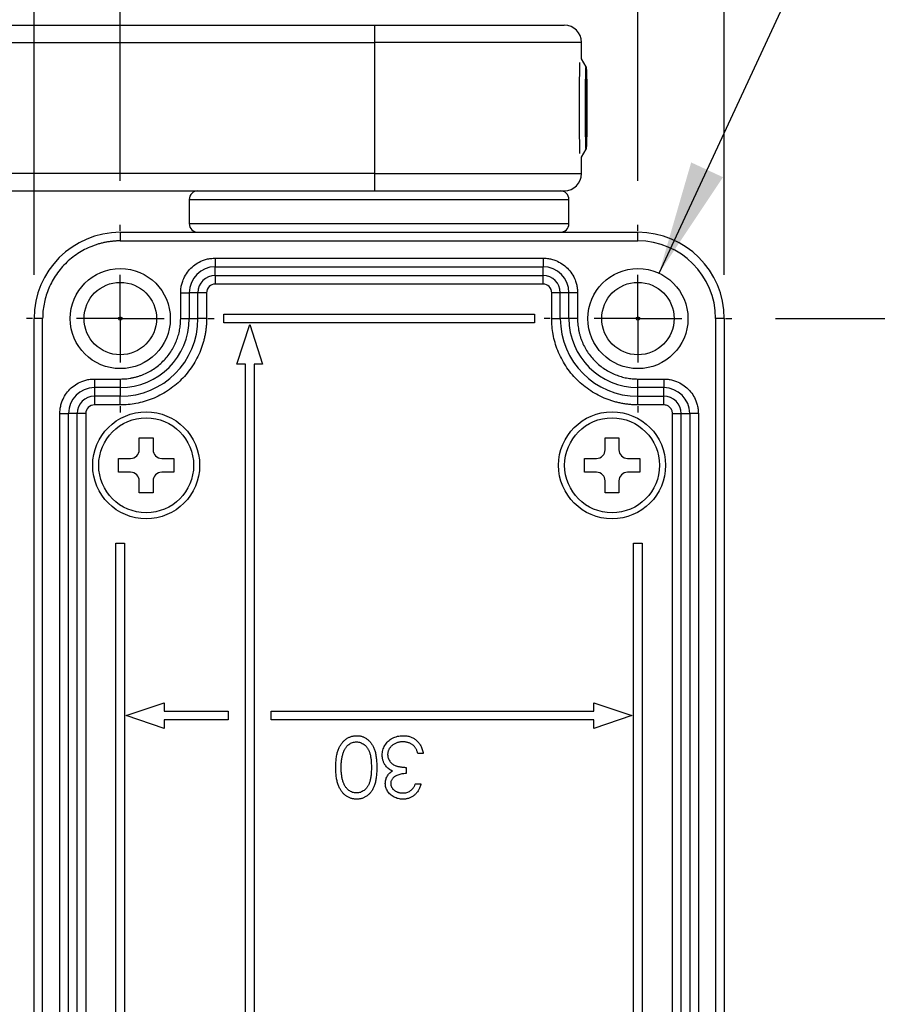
# Model space of a CAD drawing. Header units: millimetres. Extents: x 13 to 546, y 13 to 419.
# Tile 8 of 16: x 332 to 382, y 194 to 251. Entities that reach past the tile are written whole.
import ezdxf

# ---------------------------------------------------------------- set-up
doc = ezdxf.new("R2010")
doc.units = ezdxf.units.MM
doc.header["$LTSCALE"] = 2
doc.linetypes.add('CENTERX2', pattern=[20.32, 12.7, -2.54, 2.54, -2.54])
doc.layers.add('CENTER', color=40, linetype='CENTERX2')
doc.layers.add('DIMENSIONS', color=140, linetype='Continuous', lineweight=25)
doc.styles.add('SLDTEXTSTYLE0', font='TXT', dxfattribs={"width": 0.7})
doc.dimstyles.new('SLDDIMSTYLE0', dxfattribs={"dimtxt": 4.316016, "dimasz": 6.604, "dimexe": 0, "dimexo": 0.0625, "dimgap": 1.079004, "dimtad": 0, "dimtih": 1, "dimtoh": 1, "dimrnd": 1e-09, "dimzin": 4, "dimdsep": 46, "dimtxsty": 'SLDTEXTSTYLE0', "dimsah": 1, "dimcen": 0.09, "dimadec": 0, "dimazin": 1, "dimtfac": 1, "dimtofl": 0, "dimtmove": 0, "dimatfit": 3, "dimfxl": 0, "dimfrac": 2, "dimtolj": 1, "dimtzin": 12, "dimarcsym": 0})
doc.dimstyles.new('SLDDIMSTYLE3', dxfattribs={"dimtxt": 4.316016, "dimasz": 6.604, "dimexe": 0, "dimexo": 0.0625, "dimgap": 1.079004, "dimtad": 0, "dimtih": 1, "dimtoh": 1, "dimrnd": 1e-09, "dimzin": 4, "dimdsep": 46, "dimtxsty": 'SLDTEXTSTYLE0', "dimsah": 1, "dimcen": 0.09, "dimadec": 0, "dimazin": 1, "dimtfac": 1, "dimtmove": 0, "dimatfit": 0, "dimfxl": 0, "dimfrac": 2, "dimtolj": 1, "dimtzin": 12, "dimarcsym": 0})
doc.dimstyles.new('SLDDIMSTYLE5', dxfattribs={"dimtxt": 4.316016, "dimasz": 6.604, "dimexe": 0, "dimexo": 0.0625, "dimgap": 1.079004, "dimtad": 0, "dimtih": 1, "dimtoh": 1, "dimrnd": 1e-09, "dimzin": 12, "dimdsep": 46, "dimtxsty": 'SLDTEXTSTYLE0', "dimsah": 1, "dimcen": 0, "dimadec": 0, "dimazin": 3, "dimtfac": 1, "dimtofl": 0, "dimtmove": 0, "dimatfit": 3, "dimfxl": 0, "dimfrac": 2, "dimtolj": 1, "dimtzin": 12, "dimarcsym": 0})

# ---------------------------------------------------------------- blocks, each defined once
blk = doc.blocks.new('_D_7')
at = {"layer": 'DIMENSIONS'}
for p, q in [((338.157, 242.065), (338.157, 277.437)), ((368.157, 242.065), (368.157, 277.437)), ((338.157, 271.087), (325.457, 271.087)), ((347.628, 271.087), (346.178, 271.087)), ((346.178, 271.087), (346.178, 264.228)), ((360.453, 271.087), (361.902, 271.087)), ((361.902, 271.087), (361.902, 264.228)), ((368.157, 271.087), (380.857, 271.087)), ((346.178, 264.228), (347.628, 264.228)), ((361.902, 264.228), (360.453, 264.228))]:
    blk.add_line(p, q, dxfattribs=at)
for points in [[(338.157, 271.087), (331.553, 272.103), (331.553, 270.071)], [(368.157, 271.087), (374.761, 270.071), (374.761, 272.103)]]:
    blk.add_solid(points, dxfattribs=at)
at = {"layer": 'DIMENSIONS', "char_height": 4.2333, "attachment_point": 1, "style": 'SLDTEXTSTYLE0'}
for s, insert in [('30.0', (347.628, 277.51)), ('1.18', (347.628, 269.685))]:
    blk.add_mtext(s, dxfattribs=dict(at, insert=insert))
blk = doc.blocks.new('_D_8')
at = {"layer": 'DIMENSIONS'}
for p, q in [((376.137, 234.085), (405.211, 234.085)), ((398.861, 234.085), (398.861, 202.446)), ((392.448, 194.62), (390.998, 194.62)), ((390.998, 194.62), (390.998, 187.761)), ((405.273, 194.62), (406.723, 194.62)), ((406.723, 194.62), (406.723, 187.761)), ((390.998, 187.761), (392.448, 187.761)), ((406.723, 187.761), (405.273, 187.761)), ((398.861, 148.085), (398.861, 186.795)), ((376.137, 148.085), (405.211, 148.085))]:
    blk.add_line(p, q, dxfattribs=at)
for points in [[(398.861, 234.085), (397.845, 227.481), (399.877, 227.481)], [(398.861, 148.085), (399.877, 154.689), (397.845, 154.689)]]:
    blk.add_solid(points, dxfattribs=at)
at = {"layer": 'DIMENSIONS', "char_height": 4.2333, "attachment_point": 1, "style": 'SLDTEXTSTYLE0'}
for s, insert in [('86.0', (392.448, 201.044)), ('3.39', (392.448, 193.218))]:
    blk.add_mtext(s, dxfattribs=dict(at, insert=insert))
blk = doc.blocks.new('_D_9')
at = {"layer": 'DIMENSIONS'}
for p, q in [((369.38, 236.715), (385.357, 271.087)), ((385.357, 271.087), (390.874, 271.087))]:
    blk.add_line(p, q, dxfattribs=at)
blk.add_solid([(369.38, 236.715), (373.085, 242.275), (371.242, 243.131)], dxfattribs=at)
at = {"layer": 'DIMENSIONS', "char_height": 4.2333, "attachment_point": 1, "style": 'SLDTEXTSTYLE0'}
for s, insert in [('HOLES FOR', (392.462, 279.974)), ('M5 SCREWS', (392.462, 273.114)), ('(7X)', (392.462, 266.255))]:
    blk.add_mtext(s, dxfattribs=dict(at, insert=insert))
blk = doc.blocks.new('_D_10')
at = {"layer": 'DIMENSIONS'}
for p, q in [((333.157, 236.625), (333.157, 301.437)), ((373.157, 236.625), (373.157, 301.437)), ((333.157, 295.087), (341.04, 295.087)), ((346.888, 295.087), (345.439, 295.087)), ((345.439, 295.087), (345.439, 288.228)), ((359.714, 295.087), (361.163, 295.087)), ((361.163, 295.087), (361.163, 288.228)), ((373.157, 295.087), (365.562, 295.087)), ((345.439, 288.228), (346.888, 288.228)), ((361.163, 288.228), (359.714, 288.228))]:
    blk.add_line(p, q, dxfattribs=at)
for points in [[(333.157, 295.087), (339.761, 294.071), (339.761, 296.103)], [(373.157, 295.087), (366.553, 296.103), (366.553, 294.071)]]:
    blk.add_solid(points, dxfattribs=at)
at = {"layer": 'DIMENSIONS', "char_height": 4.2333, "attachment_point": 1, "style": 'SLDTEXTSTYLE0'}
for s, insert in [('40.0', (346.888, 301.51)), ('1.57', (346.888, 293.685))]:
    blk.add_mtext(s, dxfattribs=dict(at, insert=insert))
blk = doc.blocks.new('SW_CENTERMARKSYMBOL_0')
at = {"layer": 'CENTER', "color": 0}
for p, q in [((0, 5.08), (0, 5.44)), ((0, 0), (0, 2.54)), ((-5.08, 0), (-5.44, 0)), ((0, 0), (-2.54, 0)), ((0, 0), (0, -2.54)), ((0, 0), (2.54, 0)), ((5.08, 0), (5.44, 0)), ((0, -5.08), (0, -5.44))]:
    blk.add_line(p, q, dxfattribs=at)
blk = doc.blocks.new('SW_CENTERMARKSYMBOL_3')
at = {"layer": 'CENTER', "color": 0}
for p, q in [((0, 5.08), (0, 5.44)), ((0, 0), (0, 2.54)), ((-5.08, 0), (-5.44, 0)), ((0, 0), (-2.54, 0)), ((0, 0), (0, -2.54)), ((0, 0), (2.54, 0)), ((5.08, 0), (5.44, 0)), ((0, -5.08), (0, -5.44))]:
    blk.add_line(p, q, dxfattribs=at)

msp = doc.modelspace()

# ---------------------------------------------------------------- linework, layer by layer
for p, q in [((331.89, 251.085), (352.89, 251.085)), ((352.89, 251.085), (352.89, 250.085)), ((331.89, 250.085), (352.89, 250.085)), ((352.89, 250.085), (352.89, 242.485)), ((364.89, 250.085), (352.89, 250.085)), ((364.89, 249.132), (364.89, 250.085)), ((365.157, 248.67), (364.889, 249.133)), ((365.185, 246.49), (365.129, 247.03)), ((365.185, 246.49), (365.126, 246.49)), ((365.128, 245.812), (365.185, 246.49)), ((365.173, 244.898), (365.138, 244.898)), ((364.889, 243.436), (365.157, 243.899)), ((364.89, 242.485), (364.89, 243.437)), ((352.89, 242.485), (330.89, 242.485)), ((352.89, 242.485), (352.89, 241.485)), ((352.89, 242.485), (364.89, 242.485)), ((330.89, 241.485), (352.89, 241.485)), ((342.157, 240.985), (342.157, 239.585)), ((342.157, 240.985), (348.328, 240.985)), ((348.328, 240.985), (364.157, 240.985)), ((364.157, 239.585), (364.157, 240.985)), ((342.157, 239.585), (353.157, 239.585)), ((353.157, 239.585), (364.157, 239.585)), ((338.157, 239.085), (338.157, 238.585)), ((338.157, 239.085), (368.157, 239.085)), ((368.157, 238.585), (368.157, 239.085)), ((338.157, 238.585), (368.157, 238.585)), ((343.657, 237.585), (362.657, 237.585)), ((343.657, 237.585), (343.657, 237.085)), ((362.657, 237.585), (362.657, 237.085)), ((343.657, 237.085), (362.657, 237.085)), ((343.657, 236.585), (343.657, 237.085)), ((362.657, 236.585), (362.657, 237.085)), ((343.657, 236.585), (362.657, 236.585)), ((343.657, 236.585), (343.657, 236.085)), ((362.657, 236.085), (362.657, 236.585)), ((341.657, 234.085), (341.657, 235.585)), ((341.657, 235.585), (342.157, 235.585)), ((342.157, 235.585), (342.157, 234.085)), ((342.657, 235.585), (342.157, 235.585)), ((342.657, 234.085), (342.657, 235.585)), ((343.157, 235.585), (342.657, 235.585)), ((343.157, 235.585), (343.157, 234.085)), ((362.657, 236.085), (343.657, 236.085)), ((363.157, 234.085), (363.157, 235.585)), ((363.657, 235.585), (363.157, 235.585)), ((363.657, 234.085), (363.657, 235.585)), ((364.157, 235.585), (363.657, 235.585)), ((364.157, 234.085), (364.157, 235.585)), ((364.657, 235.585), (364.157, 235.585)), ((364.657, 235.585), (364.657, 234.085)), ((333.157, 148.085), (333.157, 234.085)), ((333.657, 234.085), (333.157, 234.085)), ((333.657, 148.085), (333.657, 234.085)), ((341.657, 234.085), (342.157, 234.085)), ((342.157, 234.085), (342.657, 234.085)), ((343.157, 234.085), (342.657, 234.085)), ((344.157, 234.335), (362.157, 234.335)), ((344.157, 233.835), (344.157, 234.335)), ((362.157, 234.335), (362.157, 233.835)), ((363.157, 234.085), (363.657, 234.085)), ((364.157, 234.085), (363.657, 234.085)), ((364.657, 234.085), (364.157, 234.085)), ((372.657, 234.085), (372.657, 148.085)), ((373.157, 234.085), (372.657, 234.085)), ((373.157, 234.085), (373.157, 148.085)), ((362.157, 233.835), (344.157, 233.835)), ((344.907, 231.437), (345.657, 233.735)), ((345.657, 233.735), (346.407, 231.437)), ((345.407, 231.437), (344.907, 231.437)), ((345.407, 150.732), (345.407, 231.437)), ((345.907, 231.437), (345.907, 150.732)), ((346.407, 231.437), (345.907, 231.437)), ((336.657, 230.585), (338.157, 230.585)), ((336.657, 230.585), (336.657, 230.085)), ((338.157, 230.585), (338.157, 230.085)), ((368.157, 230.585), (369.657, 230.585)), ((368.157, 230.085), (368.157, 230.585)), ((369.657, 230.585), (369.657, 230.085)), ((338.157, 230.085), (336.657, 230.085)), ((336.657, 230.085), (336.657, 229.585)), ((338.157, 230.085), (338.157, 229.585)), ((369.657, 230.085), (368.157, 230.085)), ((368.157, 229.585), (368.157, 230.085)), ((369.657, 229.585), (369.657, 230.085)), ((336.657, 229.585), (336.657, 229.085)), ((338.157, 229.585), (336.657, 229.585)), ((338.157, 229.085), (338.157, 229.585)), ((368.157, 229.585), (369.657, 229.585)), ((368.157, 229.085), (368.157, 229.585)), ((369.657, 229.085), (369.657, 229.585)), ((338.157, 229.085), (336.657, 229.085)), ((369.657, 229.085), (368.157, 229.085)), ((334.657, 153.585), (334.657, 228.585)), ((334.657, 228.585), (335.157, 228.585)), ((335.157, 153.585), (335.157, 228.585)), ((335.657, 228.585), (335.157, 228.585)), ((335.657, 153.585), (335.657, 228.585)), ((336.157, 228.585), (335.657, 228.585)), ((336.157, 228.585), (336.157, 153.585)), ((370.157, 153.585), (370.157, 228.585)), ((370.157, 228.585), (370.657, 228.585)), ((370.657, 153.585), (370.657, 228.585)), ((370.657, 228.585), (371.157, 228.585)), ((371.157, 228.585), (371.157, 153.585)), ((371.657, 228.585), (371.157, 228.585)), ((371.657, 228.585), (371.657, 153.585)), ((339.257, 227.185), (340.057, 227.185)), ((339.257, 226.485), (339.257, 227.185)), ((340.057, 227.185), (340.057, 226.485)), ((366.257, 227.185), (367.057, 227.185)), ((366.257, 226.485), (366.257, 227.185)), ((367.057, 227.185), (367.057, 226.485)), ((338.057, 225.985), (338.757, 225.985)), ((338.057, 225.185), (338.057, 225.985)), ((340.557, 225.985), (341.257, 225.985)), ((341.257, 225.985), (341.257, 225.185)), ((365.057, 225.985), (365.757, 225.985)), ((365.057, 225.185), (365.057, 225.985)), ((367.557, 225.985), (368.257, 225.985)), ((368.257, 225.985), (368.257, 225.185)), ((338.757, 225.185), (338.057, 225.185)), ((341.257, 225.185), (340.557, 225.185)), ((365.757, 225.185), (365.057, 225.185)), ((368.257, 225.185), (367.557, 225.185)), ((339.257, 223.985), (339.257, 224.685)), ((340.057, 224.685), (340.057, 223.985)), ((366.257, 223.985), (366.257, 224.685)), ((367.057, 224.685), (367.057, 223.985)), ((340.057, 223.985), (339.257, 223.985)), ((367.057, 223.985), (366.257, 223.985)), ((337.907, 221.085), (338.407, 221.085)), ((337.907, 161.085), (337.907, 221.085)), ((338.407, 221.085), (338.407, 161.085)), ((367.907, 161.085), (367.907, 221.085)), ((367.907, 221.085), (368.407, 221.085)), ((368.407, 221.085), (368.407, 161.085)), ((338.507, 211.085), (340.707, 211.835)), ((340.707, 211.835), (340.707, 211.335)), ((365.607, 211.835), (367.807, 211.085)), ((365.607, 211.335), (365.607, 211.835)), ((340.707, 210.335), (338.507, 211.085)), ((340.707, 211.335), (344.407, 211.335)), ((344.407, 211.335), (344.407, 210.835)), ((346.907, 210.835), (346.907, 211.335)), ((346.907, 211.335), (365.607, 211.335)), ((367.807, 211.085), (365.607, 210.335)), ((344.407, 210.835), (340.707, 210.835)), ((340.707, 210.835), (340.707, 210.335)), ((365.607, 210.835), (346.907, 210.835)), ((365.607, 210.335), (365.607, 210.835)), ((355.715, 208.892), (355.401, 208.892)), ((354.728, 208.085), (354.728, 207.726)), ((355.266, 207.142), (355.58, 207.142))]:
    msp.add_line(p, q)
at = {"flags": 128}
for points in [[(365.196, 246.285), (365.195, 245.754), (365.192, 245.249), (365.187, 244.797), (365.181, 244.419), (365.173, 244.134), (365.165, 243.958), (365.155, 243.898), (365.146, 243.958), (365.138, 244.134), (365.13, 244.419), (365.124, 244.797), (365.119, 245.249), (365.116, 245.754), (365.115, 246.285), (365.116, 246.816), (365.119, 247.32), (365.124, 247.773), (365.13, 248.151), (365.138, 248.435), (365.146, 248.612), (365.155, 248.671), (365.165, 248.612), (365.173, 248.435), (365.181, 248.151), (365.187, 247.773), (365.192, 247.32), (365.195, 246.816), (365.196, 246.285)], [(365.167, 247.877), (365.163, 247.952), (365.16, 247.999), (365.156, 248.017), (365.152, 248.005), (365.148, 247.963), (365.144, 247.893), (365.141, 247.795), (365.138, 247.671)], [(365.144, 244.693), (365.147, 244.617), (365.151, 244.57), (365.155, 244.553), (365.159, 244.565), (365.163, 244.606), (365.166, 244.677), (365.168, 244.728)], [(365.169, 244.758), (365.17, 244.774), (365.173, 244.898)]]:
    msp.add_lwpolyline(points, dxfattribs=at)
for centre, radius in [((338.157, 234.085), 2.9), ((368.157, 234.085), 2.9), ((338.157, 234.085), 2.1), ((368.157, 234.085), 2.1), ((338.157, 234.085), 0.1), ((368.157, 234.085), 0.1), ((339.657, 225.585), 3.1), ((339.657, 225.585), 2.75), ((366.657, 225.585), 3.1), ((366.657, 225.585), 2.75)]:
    msp.add_circle(centre, radius)
for centre, radius, start, end in [((363.89, 250.085), 1, 0, 90), ((460.693, 246.628), 95.944, 178.63528, 180.20494), ((436.735, 246.35), 71.609, 178.94272, 180.21664), ((318.941, 246.591), 46.244, 359.875, 1.5933), ((293.576, 246.219), 71.609, 358.94272, 0.21664), ((460.693, 245.942), 95.944, 179.79506, 181.36472), ((411.37, 245.978), 46.244, 179.875, 181.5933), ((363.89, 242.485), 1, 270, 360), ((342.657, 240.985), 0.5, 90, 180), ((363.657, 240.985), 0.5, 0, 90), ((342.657, 239.585), 0.5, 180, 270), ((363.657, 239.585), 0.5, 270, 0), ((338.157, 234.085), 5, 90, 180), ((368.157, 234.085), 5, 0, 90), ((343.657, 235.585), 1.5, 90, 180), ((362.657, 235.585), 1.5, 360, 90), ((343.657, 235.585), 1, 90, 180), ((362.657, 235.585), 1, 0, 90), ((338.157, 234.085), 4.5, 270, 0), ((338.157, 234.085), 4, 270, 0), ((368.157, 234.085), 4.5, 180, 270), ((368.157, 234.085), 4, 180, 270), ((336.657, 228.585), 1.5, 90, 180), ((369.657, 228.585), 1.5, 0, 90), ((336.657, 228.585), 1, 90, 180), ((369.657, 228.585), 1, 360, 90), ((338.757, 226.485), 0.5, 270, 0), ((340.557, 226.485), 0.5, 180, 270), ((365.757, 226.485), 0.5, 270, 0), ((367.557, 226.485), 0.5, 180, 270), ((338.757, 224.685), 0.5, 0, 90), ((340.557, 224.685), 0.5, 90, 180), ((365.757, 224.685), 0.5, 0, 90), ((367.557, 224.685), 0.5, 90, 180)]:
    msp.add_arc(centre, radius, start, end)
for points, knots in [([(352.89, 251.085), (353.002, 251.085), (353.226, 251.085), (353.561, 251.085), (353.895, 251.085), (354.228, 251.085), (354.561, 251.085), (355.132, 251.085), (355.934, 251.085), (356.959, 251.085), (357.959, 251.085), (359.252, 251.085), (360.724, 251.085), (361.918, 251.085), (362.674, 251.085), (363.129, 251.085), (363.478, 251.085), (363.693, 251.085), (363.815, 251.085), (363.878, 251.085), (363.886, 251.085), (363.89, 251.085)], [0, 0, 0, 0, 0.019454, 0.038873, 0.058276, 0.07768, 0.097104, 0.116567, 0.178315, 0.240094, 0.304416, 0.368769, 0.500007, 0.631244, 0.695567, 0.75992, 0.821668, 0.883447, 0.922315, 0.961118, 1, 1, 1, 1]), ([(352.89, 241.485), (355.807, 241.485), (358.605, 241.485), (362.731, 241.485), (363.89, 241.485), (363.89, 241.485)], [0, 0, 0, 0, 0.5, 0.5, 1, 1, 1, 1]), ([(352.947, 241.485), (353.099, 241.485), (353.605, 241.485), (354.831, 241.485), (356.241, 241.485), (357.581, 241.485), (358.534, 241.485), (359.424, 241.485), (360.32, 241.485), (361.187, 241.485), (361.976, 241.485), (362.614, 241.485), (363.113, 241.485), (363.461, 241.485), (363.639, 241.485), (363.645, 241.485), (363.648, 241.485)], [0, 0, 0, 0, 0.027358, 0.090903, 0.22049, 0.285355, 0.350252, 0.413765, 0.477309, 0.558558, 0.6376, 0.71428, 0.790931, 0.869974, 0.951251, 1, 1, 1, 1]), ([(338.157, 238.585), (338.086, 238.584), (337.944, 238.582), (337.732, 238.567), (337.522, 238.542), (337.314, 238.507), (337.107, 238.463), (336.903, 238.409), (336.7, 238.344), (336.425, 238.243), (336.084, 238.087), (335.688, 237.856), (335.315, 237.584), (334.97, 237.272), (334.658, 236.927), (334.386, 236.554), (334.155, 236.158), (333.97, 235.753), (333.829, 235.342), (333.73, 234.929), (333.668, 234.51), (333.661, 234.227), (333.657, 234.085)], [0, 0, 0, 0, 0.030233, 0.060267, 0.090169, 0.120005, 0.149844, 0.179752, 0.209798, 0.240047, 0.304322, 0.368671, 0.434314, 0.500032, 0.565675, 0.631394, 0.695668, 0.760018, 0.820269, 0.87999, 0.939721, 1, 1, 1, 1]), ([(341.657, 235.585), (341.658, 235.627), (341.659, 235.711), (341.672, 235.836), (341.691, 235.96), (341.718, 236.082), (341.754, 236.203), (341.828, 236.41), (341.973, 236.691), (342.233, 237.008), (342.551, 237.269), (342.87, 237.433), (343.158, 237.527), (343.406, 237.576), (343.573, 237.582), (343.657, 237.585)], [0, 0, 0, 0, 0.040276, 0.080243, 0.120058, 0.159883, 0.199877, 0.240199, 0.370043, 0.500057, 0.629901, 0.759916, 0.840121, 0.919721, 1, 1, 1, 1]), ([(362.657, 237.585), (362.699, 237.584), (362.783, 237.583), (362.908, 237.57), (363.032, 237.551), (363.154, 237.524), (363.275, 237.488), (363.482, 237.414), (363.763, 237.269), (364.081, 237.009), (364.341, 236.691), (364.506, 236.372), (364.599, 236.084), (364.648, 235.836), (364.654, 235.669), (364.657, 235.585)], [0, 0, 0, 0, 0.040276, 0.080243, 0.120058, 0.159883, 0.199877, 0.240199, 0.370043, 0.500057, 0.629901, 0.759916, 0.840121, 0.919721, 1, 1, 1, 1]), ([(343.657, 236.085), (343.525, 236.085), (343.397, 236.032), (343.21, 235.845), (343.157, 235.717), (343.157, 235.585)], [0, 0, 0, 0, 0.5, 0.5, 1, 1, 1, 1]), ([(363.157, 235.585), (363.157, 235.717), (363.105, 235.845), (362.917, 236.032), (362.79, 236.085), (362.657, 236.085)], [0, 0, 0, 0, 0.5, 0.5, 1, 1, 1, 1]), ([(343.157, 234.085), (343.156, 234.006), (343.154, 233.848), (343.137, 233.612), (343.11, 233.379), (343.071, 233.148), (343.022, 232.918), (342.961, 232.691), (342.89, 232.466), (342.777, 232.16), (342.605, 231.781), (342.348, 231.341), (342.045, 230.927), (341.584, 230.416), (341.049, 229.981), (340.461, 229.638), (340.007, 229.431), (339.541, 229.272), (339.077, 229.163), (338.615, 229.097), (338.31, 229.089), (338.157, 229.085)], [0, 0, 0, 0, 0.03024, 0.060281, 0.090188, 0.120031, 0.149875, 0.179789, 0.20984, 0.240094, 0.304385, 0.368744, 0.434403, 0.50013, 0.631342, 0.695633, 0.759991, 0.821708, 0.883493, 0.94173, 1, 1, 1, 1]), ([(338.157, 230.585), (338.22, 230.586), (338.347, 230.588), (338.535, 230.603), (338.721, 230.628), (338.905, 230.663), (339.088, 230.709), (339.268, 230.764), (339.61, 230.889), (340.093, 231.138), (340.649, 231.593), (341.104, 232.149), (341.375, 232.674), (341.524, 233.107), (341.601, 233.428), (341.648, 233.754), (341.654, 233.974), (341.657, 234.085)], [0, 0, 0, 0, 0.034553, 0.068858, 0.103017, 0.137128, 0.171294, 0.205616, 0.240192, 0.370061, 0.500029, 0.629899, 0.759866, 0.820152, 0.879909, 0.939679, 1, 1, 1, 1]), ([(368.157, 229.085), (368.078, 229.086), (367.92, 229.088), (367.685, 229.105), (367.451, 229.132), (367.22, 229.171), (366.991, 229.22), (366.764, 229.281), (366.538, 229.352), (366.232, 229.465), (365.853, 229.637), (365.414, 229.894), (364.999, 230.197), (364.488, 230.658), (364.053, 231.193), (363.71, 231.781), (363.503, 232.235), (363.344, 232.701), (363.236, 233.164), (363.169, 233.627), (363.161, 233.932), (363.157, 234.085)], [0, 0, 0, 0, 0.03024, 0.060281, 0.090188, 0.120031, 0.149875, 0.179789, 0.20984, 0.240094, 0.304385, 0.368744, 0.434403, 0.50013, 0.631342, 0.695633, 0.759991, 0.821708, 0.883493, 0.94173, 1, 1, 1, 1]), ([(364.657, 234.085), (364.658, 234.021), (364.66, 233.895), (364.676, 233.707), (364.701, 233.521), (364.736, 233.337), (364.781, 233.154), (364.836, 232.974), (364.961, 232.632), (365.21, 232.149), (365.665, 231.593), (366.221, 231.138), (366.746, 230.867), (367.18, 230.718), (367.5, 230.641), (367.827, 230.593), (368.047, 230.588), (368.157, 230.585)], [0, 0, 0, 0, 0.0345526, 0.0688584, 0.1030167, 0.1371283, 0.1712945, 0.2056158, 0.2401915, 0.3700614, 0.5000288, 0.6298987, 0.7598662, 0.8201521, 0.8799094, 0.9396786, 1, 1, 1, 1]), ([(334.657, 228.585), (334.658, 228.627), (334.659, 228.711), (334.672, 228.836), (334.691, 228.96), (334.718, 229.082), (334.754, 229.203), (334.828, 229.41), (334.973, 229.691), (335.233, 230.008), (335.551, 230.269), (335.87, 230.433), (336.158, 230.527), (336.406, 230.576), (336.573, 230.582), (336.657, 230.585)], [0, 0, 0, 0, 0.040276, 0.080243, 0.120058, 0.159883, 0.199877, 0.240199, 0.370043, 0.500057, 0.629901, 0.759916, 0.840121, 0.919721, 1, 1, 1, 1]), ([(369.657, 230.585), (369.699, 230.584), (369.783, 230.583), (369.908, 230.57), (370.032, 230.551), (370.154, 230.524), (370.275, 230.488), (370.482, 230.414), (370.763, 230.269), (371.081, 230.009), (371.341, 229.691), (371.506, 229.372), (371.599, 229.084), (371.648, 228.836), (371.654, 228.669), (371.657, 228.585)], [0, 0, 0, 0, 0.0402761, 0.0802426, 0.1200582, 0.159883, 0.1998773, 0.2401994, 0.3700431, 0.5000574, 0.6299012, 0.7599156, 0.8401208, 0.919721, 1, 1, 1, 1]), ([(336.657, 229.085), (336.525, 229.085), (336.397, 229.032), (336.21, 228.845), (336.157, 228.717), (336.157, 228.585)], [0, 0, 0, 0, 0.5, 0.5, 1, 1, 1, 1]), ([(370.157, 228.585), (370.156, 228.606), (370.155, 228.647), (370.143, 228.709), (370.119, 228.782), (370.078, 228.861), (370.013, 228.941), (369.934, 229.006), (369.845, 229.051), (369.752, 229.08), (369.689, 229.083), (369.657, 229.085)], [0, 0, 0, 0, 0.080115, 0.159741, 0.240152, 0.369781, 0.500092, 0.629721, 0.760033, 0.87985, 1, 1, 1, 1]), ([(350.644, 208.086), (350.645, 208.14), (350.646, 208.244), (350.653, 208.396), (350.666, 208.54), (350.682, 208.676), (350.705, 208.803), (350.731, 208.922), (350.763, 209.033), (350.8, 209.135), (350.841, 209.23), (350.886, 209.319), (350.935, 209.402), (350.988, 209.479), (351.044, 209.55), (351.104, 209.615), (351.168, 209.674), (351.235, 209.727), (351.305, 209.773), (351.377, 209.814), (351.452, 209.847), (351.529, 209.876), (351.607, 209.898), (351.687, 209.913), (351.769, 209.923), (351.825, 209.924), (351.852, 209.924)], [0, 0, 0, 0, 0.065054, 0.126756, 0.185491, 0.240732, 0.29294, 0.342141, 0.388882, 0.432636, 0.474483, 0.514623, 0.553594, 0.591409, 0.628006, 0.663583, 0.698759, 0.733361, 0.767394, 0.800969, 0.83402, 0.866999, 0.899733, 0.932711, 0.96618, 1, 1, 1, 1]), ([(351.852, 209.924), (351.88, 209.924), (351.934, 209.923), (352.015, 209.914), (352.094, 209.898), (352.17, 209.877), (352.245, 209.85), (352.317, 209.817), (352.387, 209.777), (352.455, 209.732), (352.52, 209.681), (352.582, 209.624), (352.64, 209.561), (352.693, 209.491), (352.744, 209.416), (352.791, 209.336), (352.834, 209.249), (352.874, 209.155), (352.909, 209.054), (352.94, 208.944), (352.965, 208.824), (352.986, 208.695), (353.003, 208.556), (353.014, 208.408), (353.022, 208.25), (353.022, 208.142), (353.023, 208.086)], [0, 0, 0, 0, 0.033789, 0.066626, 0.099291, 0.131645, 0.163602, 0.196122, 0.228923, 0.262181, 0.296016, 0.330245, 0.365089, 0.400982, 0.437654, 0.475743, 0.515291, 0.556327, 0.599681, 0.646343, 0.696413, 0.749766, 0.806562, 0.867427, 0.931883, 1, 1, 1, 1]), ([(353.337, 208.795), (353.339, 208.844), (353.342, 208.942), (353.374, 209.086), (353.424, 209.227), (353.493, 209.363), (353.579, 209.489), (353.682, 209.602), (353.799, 209.699), (353.93, 209.78), (354.072, 209.845), (354.224, 209.89), (354.383, 209.92), (354.492, 209.923), (354.548, 209.924)], [0, 0, 0, 0, 0.079642, 0.158909, 0.2396, 0.322409, 0.405828, 0.487644, 0.56972, 0.653065, 0.737457, 0.822492, 0.909755, 1, 1, 1, 1]), ([(354.548, 209.924), (354.585, 209.924), (354.659, 209.922), (354.767, 209.91), (354.87, 209.889), (354.969, 209.86), (355.063, 209.824), (355.151, 209.778), (355.236, 209.725), (355.315, 209.663), (355.389, 209.594), (355.456, 209.516), (355.516, 209.431), (355.569, 209.338), (355.617, 209.238), (355.656, 209.13), (355.691, 209.014), (355.707, 208.934), (355.715, 208.892)], [0, 0, 0, 0, 0.065541, 0.128963, 0.190377, 0.250092, 0.308548, 0.366398, 0.424542, 0.48317, 0.542243, 0.601739, 0.662506, 0.724856, 0.789128, 0.856346, 0.926295, 1, 1, 1, 1]), ([(351.091, 208.965), (351.1, 208.989), (351.118, 209.037), (351.149, 209.105), (351.183, 209.169), (351.22, 209.228), (351.261, 209.282), (351.304, 209.332), (351.351, 209.376), (351.417, 209.429), (351.503, 209.483), (351.613, 209.53), (351.726, 209.561), (351.803, 209.564), (351.842, 209.566)], [0, 0, 0, 0, 0.075949, 0.148549, 0.218996, 0.286119, 0.351826, 0.416074, 0.478265, 0.540325, 0.660405, 0.774606, 0.887187, 1, 1, 1, 1]), ([(351.842, 209.566), (351.88, 209.564), (351.958, 209.56), (352.071, 209.529), (352.182, 209.481), (352.269, 209.425), (352.336, 209.372), (352.384, 209.327), (352.428, 209.277), (352.47, 209.223), (352.508, 209.164), (352.542, 209.101), (352.574, 209.033), (352.603, 208.961), (352.628, 208.881), (352.65, 208.793), (352.667, 208.696), (352.683, 208.591), (352.694, 208.477), (352.702, 208.354), (352.708, 208.222), (352.708, 208.131), (352.708, 208.085)], [0, 0, 0, 0, 0.060038, 0.120286, 0.182359, 0.247627, 0.281351, 0.315413, 0.35028, 0.385663, 0.421782, 0.459161, 0.497834, 0.538271, 0.581183, 0.628159, 0.679382, 0.734681, 0.79406, 0.858407, 0.927044, 1, 1, 1, 1]), ([(354.542, 209.566), (354.509, 209.565), (354.445, 209.564), (354.352, 209.553), (354.263, 209.537), (354.179, 209.511), (354.1, 209.481), (354.027, 209.442), (353.958, 209.397), (353.894, 209.345), (353.837, 209.289), (353.788, 209.23), (353.745, 209.169), (353.711, 209.104), (353.684, 209.038), (353.665, 208.969), (353.652, 208.898), (353.651, 208.849), (353.651, 208.825)], [0, 0, 0, 0, 0.076062, 0.148732, 0.218375, 0.285723, 0.351058, 0.414935, 0.478486, 0.542169, 0.60475, 0.664119, 0.7215, 0.777616, 0.832666, 0.887858, 0.943468, 1, 1, 1, 1]), ([(355.127, 209.376), (355.107, 209.391), (355.068, 209.421), (355.004, 209.46), (354.937, 209.493), (354.865, 209.519), (354.79, 209.54), (354.711, 209.555), (354.628, 209.564), (354.571, 209.565), (354.542, 209.566)], [0, 0, 0, 0, 0.118271, 0.236178, 0.355663, 0.475904, 0.600127, 0.728608, 0.861313, 1, 1, 1, 1]), ([(355.401, 208.892), (355.393, 208.919), (355.377, 208.972), (355.35, 209.047), (355.319, 209.116), (355.286, 209.18), (355.251, 209.238), (355.212, 209.29), (355.172, 209.337), (355.141, 209.363), (355.127, 209.376)], [0, 0, 0, 0, 0.14977, 0.291316, 0.425966, 0.55216, 0.671527, 0.786122, 0.895325, 1, 1, 1, 1]), ([(350.958, 208.085), (350.959, 208.127), (350.96, 208.21), (350.966, 208.331), (350.977, 208.449), (350.99, 208.561), (351.01, 208.668), (351.031, 208.772), (351.059, 208.87), (351.08, 208.933), (351.091, 208.965)], [0, 0, 0, 0, 0.141157, 0.277773, 0.409244, 0.535676, 0.657497, 0.775458, 0.889412, 1, 1, 1, 1]), ([(353.546, 208.173), (353.529, 208.196), (353.495, 208.242), (353.454, 208.315), (353.416, 208.39), (353.389, 208.467), (353.365, 208.546), (353.349, 208.627), (353.339, 208.71), (353.337, 208.767), (353.337, 208.795)], [0, 0, 0, 0, 0.128146, 0.254193, 0.378141, 0.501381, 0.623957, 0.747076, 0.872865, 1, 1, 1, 1]), ([(353.651, 208.825), (353.652, 208.793), (353.655, 208.727), (353.679, 208.632), (353.717, 208.54), (353.771, 208.452), (353.836, 208.372), (353.912, 208.3), (354, 208.24), (354.081, 208.199), (354.153, 208.171), (354.214, 208.152), (354.283, 208.137), (354.359, 208.122), (354.441, 208.109), (354.53, 208.099), (354.627, 208.09), (354.693, 208.087), (354.728, 208.085)], [0, 0, 0, 0, 0.066905, 0.133477, 0.201023, 0.271218, 0.342859, 0.413811, 0.485552, 0.5598, 0.5999, 0.643609, 0.691911, 0.744703, 0.801504, 0.862866, 0.929333, 1, 1, 1, 1]), ([(351.852, 206.245), (351.825, 206.245), (351.769, 206.246), (351.687, 206.256), (351.607, 206.271), (351.53, 206.293), (351.454, 206.32), (351.38, 206.354), (351.307, 206.394), (351.238, 206.441), (351.171, 206.493), (351.107, 206.552), (351.048, 206.616), (350.991, 206.687), (350.939, 206.764), (350.889, 206.847), (350.845, 206.937), (350.802, 207.032), (350.765, 207.135), (350.732, 207.246), (350.705, 207.365), (350.683, 207.493), (350.666, 207.63), (350.653, 207.774), (350.646, 207.928), (350.645, 208.032), (350.644, 208.086)], [0, 0, 0, 0, 0.033788, 0.067194, 0.099862, 0.132567, 0.165151, 0.197913, 0.231319, 0.265083, 0.299255, 0.334399, 0.369943, 0.406284, 0.444064, 0.482998, 0.523354, 0.565537, 0.609613, 0.656391, 0.705885, 0.758325, 0.813832, 0.872795, 0.934722, 1, 1, 1, 1]), ([(351.842, 206.604), (351.804, 206.606), (351.727, 206.61), (351.614, 206.639), (351.505, 206.689), (351.418, 206.744), (351.351, 206.797), (351.303, 206.844), (351.257, 206.895), (351.215, 206.954), (351.176, 207.017), (351.14, 207.086), (351.106, 207.16), (351.075, 207.24), (351.048, 207.325), (351.024, 207.417), (351.004, 207.514), (350.987, 207.617), (350.975, 207.725), (350.965, 207.84), (350.96, 207.96), (350.959, 208.043), (350.958, 208.085)], [0, 0, 0, 0, 0.0596907, 0.1195106, 0.1810807, 0.2461707, 0.2799037, 0.3144787, 0.3504148, 0.3874869, 0.4261617, 0.4666395, 0.5087628, 0.5533471, 0.6000787, 0.6491056, 0.7005556, 0.7548998, 0.8118327, 0.8714933, 0.9343166, 1, 1, 1, 1]), ([(352.708, 208.085), (352.708, 208.038), (352.708, 207.947), (352.702, 207.814), (352.694, 207.691), (352.682, 207.577), (352.667, 207.471), (352.649, 207.375), (352.627, 207.287), (352.601, 207.207), (352.572, 207.135), (352.541, 207.067), (352.506, 207.004), (352.468, 206.945), (352.427, 206.891), (352.383, 206.841), (352.336, 206.796), (352.269, 206.744), (352.182, 206.689), (352.073, 206.639), (351.958, 206.61), (351.881, 206.606), (351.842, 206.604)], [0, 0, 0, 0, 0.073316, 0.142314, 0.206293, 0.266068, 0.321725, 0.372586, 0.419649, 0.462558, 0.502993, 0.541664, 0.579041, 0.615157, 0.650539, 0.68516, 0.718955, 0.75245, 0.81721, 0.879094, 0.939602, 1, 1, 1, 1]), ([(353.023, 208.086), (353.022, 208.03), (353.022, 207.921), (353.015, 207.762), (353.003, 207.613), (352.987, 207.474), (352.967, 207.345), (352.941, 207.226), (352.911, 207.116), (352.876, 207.015), (352.837, 206.923), (352.795, 206.836), (352.747, 206.756), (352.697, 206.681), (352.643, 206.612), (352.585, 206.549), (352.523, 206.492), (352.457, 206.44), (352.388, 206.395), (352.318, 206.354), (352.245, 206.321), (352.17, 206.293), (352.094, 206.271), (352.015, 206.256), (351.934, 206.246), (351.88, 206.245), (351.852, 206.245)], [0, 0, 0, 0, 0.068599, 0.133255, 0.194325, 0.251295, 0.304533, 0.354258, 0.400506, 0.443439, 0.484046, 0.523286, 0.561079, 0.597939, 0.633559, 0.668551, 0.702734, 0.736926, 0.770536, 0.803434, 0.836171, 0.868452, 0.90084, 0.933462, 0.966255, 1, 1, 1, 1]), ([(353.516, 207.154), (353.517, 207.191), (353.52, 207.264), (353.539, 207.369), (353.572, 207.469), (353.617, 207.563), (353.675, 207.651), (353.746, 207.733), (353.829, 207.808), (353.892, 207.852), (353.925, 207.874)], [0, 0, 0, 0, 0.128068, 0.250608, 0.37063, 0.490072, 0.610375, 0.734313, 0.863217, 1, 1, 1, 1]), ([(353.925, 207.874), (353.888, 207.892), (353.814, 207.928), (353.713, 207.998), (353.622, 208.079), (353.571, 208.141), (353.546, 208.173)], [0, 0, 0, 0, 0.25388, 0.503009, 0.750291, 1, 1, 1, 1]), ([(354.728, 207.726), (354.684, 207.725), (354.6, 207.724), (354.476, 207.706), (354.357, 207.682), (354.246, 207.646), (354.146, 207.602), (354.058, 207.553), (353.985, 207.497), (353.927, 207.436), (353.885, 207.369), (353.853, 207.3), (353.834, 207.227), (353.832, 207.178), (353.83, 207.153)], [0, 0, 0, 0, 0.110142, 0.215742, 0.317961, 0.418052, 0.511563, 0.596573, 0.673329, 0.744049, 0.810717, 0.874085, 0.93671, 1, 1, 1, 1]), ([(354.538, 206.245), (354.493, 206.246), (354.402, 206.249), (354.27, 206.274), (354.142, 206.313), (354.02, 206.368), (353.906, 206.435), (353.806, 206.515), (353.719, 206.606), (353.646, 206.707), (353.589, 206.815), (353.547, 206.925), (353.521, 207.039), (353.518, 207.116), (353.516, 207.154)], [0, 0, 0, 0, 0.090254, 0.17854, 0.266093, 0.354631, 0.441886, 0.525747, 0.608114, 0.690197, 0.770821, 0.848326, 0.924012, 1, 1, 1, 1]), ([(353.83, 207.153), (353.831, 207.135), (353.832, 207.098), (353.842, 207.045), (353.858, 206.994), (353.879, 206.944), (353.908, 206.897), (353.942, 206.851), (353.982, 206.807), (354.029, 206.766), (354.08, 206.728), (354.136, 206.695), (354.194, 206.667), (354.256, 206.644), (354.321, 206.626), (354.389, 206.614), (354.461, 206.606), (354.509, 206.605), (354.534, 206.604)], [0, 0, 0, 0, 0.05527, 0.109957, 0.163234, 0.218058, 0.273278, 0.330881, 0.39048, 0.453656, 0.518903, 0.583346, 0.648547, 0.715055, 0.782521, 0.852335, 0.924935, 1, 1, 1, 1]), ([(354.534, 206.604), (354.574, 206.605), (354.652, 206.608), (354.764, 206.632), (354.868, 206.67), (354.948, 206.715), (355.006, 206.76), (355.049, 206.799), (355.09, 206.843), (355.128, 206.893), (355.166, 206.947), (355.202, 207.007), (355.235, 207.073), (355.256, 207.119), (355.266, 207.142)], [0, 0, 0, 0, 0.122728, 0.239717, 0.351862, 0.463202, 0.520261, 0.579432, 0.640596, 0.705298, 0.773236, 0.844649, 0.920046, 1, 1, 1, 1]), ([(355.58, 207.142), (355.572, 207.107), (355.555, 207.038), (355.52, 206.94), (355.483, 206.847), (355.437, 206.761), (355.388, 206.68), (355.331, 206.606), (355.27, 206.538), (355.202, 206.477), (355.131, 206.422), (355.055, 206.375), (354.977, 206.335), (354.896, 206.302), (354.81, 206.277), (354.722, 206.259), (354.632, 206.247), (354.57, 206.246), (354.538, 206.245)], [0, 0, 0, 0, 0.072625, 0.141977, 0.208985, 0.273957, 0.336889, 0.398745, 0.460116, 0.520825, 0.580994, 0.640152, 0.698622, 0.757271, 0.816427, 0.876254, 0.937165, 1, 1, 1, 1])]:
    msp.add_open_spline(points, degree=3, knots=knots)
msp.add_open_spline([(372.657, 234.085), (372.657, 236.568), (370.641, 238.585), (368.157, 238.585)], degree=3)

# ---------------------------------------------------------------- block references
at = {"layer": 'CENTER'}
for name, p in [('SW_CENTERMARKSYMBOL_3', (338.157, 234.085)), ('SW_CENTERMARKSYMBOL_0', (368.157, 234.085))]:
    msp.add_blockref(name, p, dxfattribs=at)

# ---------------------------------------------------------------- dimensions: what is measured, and where the dimension line sits
at = {"layer": 'DIMENSIONS'}
for base, p1, p2, dimstyle, picture, middle in [((373.157, 295.087), (333.157, 234.085), (373.157, 234.085), 'SLDDIMSTYLE0', '_D_10', (353.301, 295.087)), ((368.157, 271.087), (338.157, 239.525), (368.157, 239.525), 'SLDDIMSTYLE3', '_D_7', (354.04, 271.087))]:
    dim = msp.add_linear_dim(base=base, p1=p1, p2=p2, dimstyle=dimstyle, dxfattribs=at)
    dim.commit()
    dim.dimension.update_dxf_attribs({"geometry": picture, "text_midpoint": middle, "dimtype": 160})
dim = msp.add_diameter_dim_2p(p1=(366.935, 231.455), p2=(369.38, 236.715), text='HOLES FOR\\PM5 SCREWS\\P(7X)', dimstyle='SLDDIMSTYLE5', override={"dimpost": '<>'}, dxfattribs=at)
dim.commit()
dim.dimension.update_dxf_attribs({"geometry": '_D_9', "text_midpoint": (409.995, 271.087), "dimtype": 163})
dim = msp.add_linear_dim(base=(398.861, 148.085), p1=(373.597, 234.085), p2=(373.597, 148.085), angle=90, dimstyle='SLDDIMSTYLE0', dxfattribs=at)
dim.commit()
dim.dimension.update_dxf_attribs({"geometry": '_D_8', "text_midpoint": (398.861, 194.62), "dimtype": 160})

doc.saveas('drawing.dxf')
